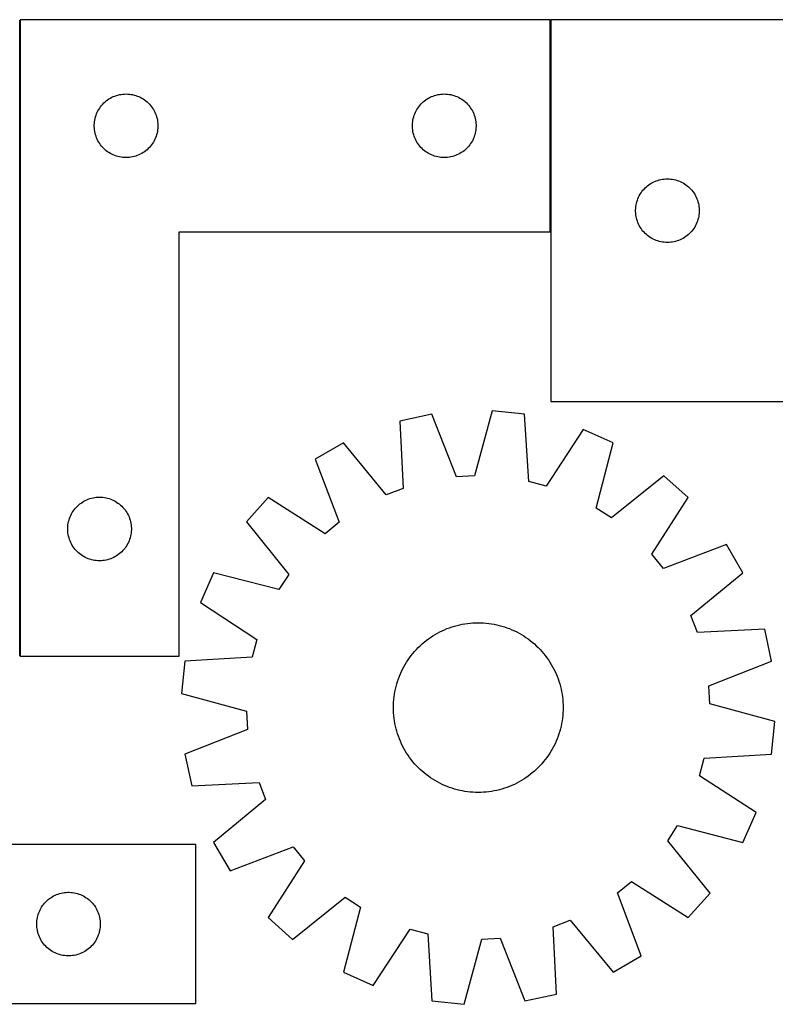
# Model space of a CAD drawing. Header units: millimetres. Extents: x 7 to 1493, y 7 to 471.
# Tile 4 of 5: x 780 to 1136, y 7 to 471. Entities that reach past the tile are written whole.
import ezdxf

# ---------------------------------------------------------------- set-up
doc = ezdxf.new("R2010")
doc.units = ezdxf.units.MM
doc.layers.add('COMMON', color=5, linetype='CONTINUOUS', true_color=0x0000ff)
doc.layers.add('CUT', color=7, linetype='CONTINUOUS', true_color=0x000000)

msp = doc.modelspace()

# ---------------------------------------------------------------- linework, layer by layer
at = {"layer": 'COMMON'}
for p, q in [((779.872696, 290.299375), (779.872696, 470.299375)), ((1030.072696, 470.581598), (1030.072696, 370.581598)), ((779.872696, 170.581598), (779.872696, 290.099374))]:
    msp.add_line(p, q, dxfattribs=at)
at = {"layer": 'CUT'}
for p, q in [((779.972696, 470.581598), (779.972696, 170.581598)), ((1029.972696, 470.581598), (779.972696, 470.581598)), ((1029.972696, 370.581598), (1029.972696, 470.581598)), ((1030.172697, 470.581598), (1030.172697, 290.581598)), ((1140.172697, 470.581598), (1030.172697, 470.581598)), ((819.503534, 431.323881), (820.070414, 431.848577)), ((820.070414, 431.848577), (820.663554, 432.343395)), ((820.663554, 432.343395), (821.28138, 432.807023)), ((821.28138, 432.807023), (821.922253, 433.238231)), ((821.922253, 433.238231), (822.584475, 433.635877)), ((822.584475, 433.635877), (823.266289, 433.998904)), ((823.266289, 433.998904), (823.965888, 434.326351)), ((823.965888, 434.326351), (824.681415, 434.61735)), ((824.681415, 434.61735), (825.410974, 434.871129)), ((825.410974, 434.871129), (826.152629, 435.087014)), ((826.152629, 435.087014), (826.904415, 435.264433)), ((826.904415, 435.264433), (827.664338, 435.402916)), ((827.664338, 435.402916), (828.430381, 435.502096)), ((828.430381, 435.502096), (829.200515, 435.561709)), ((829.200515, 435.561709), (829.972696, 435.581598)), ((829.972696, 435.581598), (830.744878, 435.561709)), ((830.744878, 435.561709), (831.515011, 435.502096)), ((831.515011, 435.502096), (832.281055, 435.402916)), ((832.281055, 435.402916), (833.040977, 435.264433)), ((833.040977, 435.264433), (833.792763, 435.087014)), ((833.792763, 435.087014), (834.534419, 434.871129)), ((834.534419, 434.871129), (835.263978, 434.61735)), ((835.263978, 434.61735), (835.979505, 434.326351)), ((835.979505, 434.326351), (836.679103, 433.998904)), ((836.679103, 433.998904), (837.360917, 433.635877)), ((837.360917, 433.635877), (838.023139, 433.238231)), ((838.023139, 433.238231), (838.664013, 432.807023)), ((838.664013, 432.807023), (839.281838, 432.343395)), ((839.281838, 432.343395), (839.874978, 431.848577)), ((839.874978, 431.848577), (840.441859, 431.323881)), ((969.503534, 431.323881), (970.070414, 431.848577)), ((970.070414, 431.848577), (970.663554, 432.343395)), ((970.663554, 432.343395), (971.28138, 432.807023)), ((971.28138, 432.807023), (971.922253, 433.238231)), ((971.922253, 433.238231), (972.584475, 433.635877)), ((972.584475, 433.635877), (973.266289, 433.998904)), ((973.266289, 433.998904), (973.965888, 434.326351)), ((973.965888, 434.326351), (974.681415, 434.61735)), ((974.681415, 434.61735), (975.410974, 434.871129)), ((975.410974, 434.871129), (976.152629, 435.087014)), ((976.152629, 435.087014), (976.904415, 435.264433)), ((976.904415, 435.264433), (977.664338, 435.402916)), ((977.664338, 435.402916), (978.430381, 435.502096)), ((978.430381, 435.502096), (979.200515, 435.561709)), ((979.200515, 435.561709), (979.972696, 435.581598)), ((979.972696, 435.581598), (980.744878, 435.561709)), ((980.744878, 435.561709), (981.515011, 435.502096)), ((981.515011, 435.502096), (982.281055, 435.402916)), ((982.281055, 435.402916), (983.040977, 435.264433)), ((983.040977, 435.264433), (983.792763, 435.087014)), ((983.792763, 435.087014), (984.534419, 434.871129)), ((984.534419, 434.871129), (985.263978, 434.61735)), ((985.263978, 434.61735), (985.979505, 434.326351)), ((985.979505, 434.326351), (986.679103, 433.998904)), ((986.679103, 433.998904), (987.360917, 433.635877)), ((987.360917, 433.635877), (988.023139, 433.238231)), ((988.023139, 433.238231), (988.664013, 432.807023)), ((988.664013, 432.807023), (989.281838, 432.343395)), ((989.281838, 432.343395), (989.874978, 431.848577)), ((989.874978, 431.848577), (990.441859, 431.323881)), ((816.077837, 426.232516), (816.387162, 426.940314)), ((816.387162, 426.940314), (816.732514, 427.631249)), ((816.732514, 427.631249), (817.112977, 428.30349)), ((817.112977, 428.30349), (817.527541, 428.955254)), ((817.527541, 428.955254), (817.975108, 429.584812)), ((817.975108, 429.584812), (818.45449, 430.190496)), ((818.45449, 430.190496), (818.964416, 430.770698)), ((818.964416, 430.770698), (819.503534, 431.323881)), ((840.441859, 431.323881), (840.980977, 430.770698)), ((840.980977, 430.770698), (841.490903, 430.190496)), ((841.490903, 430.190496), (841.970285, 429.584812)), ((841.970285, 429.584812), (842.417851, 428.955254)), ((842.417851, 428.955254), (842.832416, 428.30349)), ((842.832416, 428.30349), (843.212878, 427.631249)), ((843.212878, 427.631249), (843.55823, 426.940314)), ((843.55823, 426.940314), (843.867556, 426.232516)), ((966.077837, 426.232516), (966.387162, 426.940314)), ((966.387162, 426.940314), (966.732514, 427.631249)), ((966.732514, 427.631249), (967.112977, 428.30349)), ((967.112977, 428.30349), (967.527541, 428.955254)), ((967.527541, 428.955254), (967.975108, 429.584812)), ((967.975108, 429.584812), (968.45449, 430.190496)), ((968.45449, 430.190496), (968.964416, 430.770698)), ((968.964416, 430.770698), (969.503534, 431.323881)), ((990.441859, 431.323881), (990.980977, 430.770698)), ((990.980977, 430.770698), (991.490903, 430.190496)), ((991.490903, 430.190496), (991.970285, 429.584812)), ((991.970285, 429.584812), (992.417851, 428.955254)), ((992.417851, 428.955254), (992.832416, 428.30349)), ((992.832416, 428.30349), (993.212878, 427.631249)), ((993.212878, 427.631249), (993.55823, 426.940314)), ((993.55823, 426.940314), (993.867556, 426.232516)), ((815.017433, 421.73923), (815.096856, 422.507573)), ((815.096856, 422.507573), (815.215727, 423.270809)), ((815.215727, 423.270809), (815.373731, 424.026914)), ((815.373731, 424.026914), (815.570448, 424.773882)), ((815.570448, 424.773882), (815.805358, 425.509734)), ((815.805358, 425.509734), (816.077837, 426.232516)), ((843.867556, 426.232516), (844.140035, 425.509734)), ((844.140035, 425.509734), (844.374944, 424.773882)), ((844.374944, 424.773882), (844.571662, 424.026914)), ((844.571662, 424.026914), (844.729665, 423.270809)), ((844.729665, 423.270809), (844.848536, 422.507573)), ((844.848536, 422.507573), (844.927959, 421.73923)), ((965.017433, 421.73923), (965.096856, 422.507573)), ((965.096856, 422.507573), (965.215727, 423.270809)), ((965.215727, 423.270809), (965.373731, 424.026914)), ((965.373731, 424.026914), (965.570448, 424.773882)), ((965.570448, 424.773882), (965.805358, 425.509734)), ((965.805358, 425.509734), (966.077837, 426.232516)), ((993.867556, 426.232516), (994.140035, 425.509734)), ((994.140035, 425.509734), (994.374944, 424.773882)), ((994.374944, 424.773882), (994.571662, 424.026914)), ((994.571662, 424.026914), (994.729665, 423.270809)), ((994.729665, 423.270809), (994.848536, 422.507573)), ((994.848536, 422.507573), (994.927959, 421.73923)), ((814.977669, 420.967817), (815.017433, 421.73923)), ((814.977669, 420.195379), (814.977669, 420.967817)), ((815.017433, 419.423966), (814.977669, 420.195379)), ((815.096856, 418.655623), (815.017433, 419.423966)), ((815.215727, 417.892387), (815.096856, 418.655623)), ((815.373731, 417.136282), (815.215727, 417.892387)), ((844.729665, 417.892387), (844.571662, 417.136282)), ((844.848536, 418.655623), (844.729665, 417.892387)), ((844.927959, 419.423966), (844.848536, 418.655623)), ((844.927959, 421.73923), (844.967723, 420.967817)), ((844.967723, 420.195379), (844.927959, 419.423966)), ((844.967723, 420.967817), (844.967723, 420.195379)), ((964.977669, 420.967817), (965.017433, 421.73923)), ((964.977669, 420.195379), (964.977669, 420.967817)), ((965.017433, 419.423966), (964.977669, 420.195379)), ((965.096856, 418.655623), (965.017433, 419.423966)), ((965.215727, 417.892387), (965.096856, 418.655623)), ((965.373731, 417.136282), (965.215727, 417.892387)), ((994.729665, 417.892387), (994.571662, 417.136282)), ((994.848536, 418.655623), (994.729665, 417.892387)), ((994.927959, 419.423966), (994.848536, 418.655623)), ((994.927959, 421.73923), (994.967723, 420.967817)), ((994.967723, 420.195379), (994.927959, 419.423966)), ((994.967723, 420.967817), (994.967723, 420.195379)), ((815.570448, 416.389313), (815.373731, 417.136282)), ((815.805358, 415.653462), (815.570448, 416.389313)), ((816.077837, 414.93068), (815.805358, 415.653462)), ((816.387162, 414.222882), (816.077837, 414.93068)), ((816.732514, 413.531947), (816.387162, 414.222882)), ((817.112977, 412.859706), (816.732514, 413.531947)), ((843.212878, 413.531947), (842.832416, 412.859706)), ((843.55823, 414.222882), (843.212878, 413.531947)), ((843.867556, 414.93068), (843.55823, 414.222882)), ((844.140035, 415.653462), (843.867556, 414.93068)), ((844.374944, 416.389313), (844.140035, 415.653462)), ((844.571662, 417.136282), (844.374944, 416.389313)), ((965.570448, 416.389313), (965.373731, 417.136282)), ((965.805358, 415.653462), (965.570448, 416.389313)), ((966.077837, 414.93068), (965.805358, 415.653462)), ((966.387162, 414.222882), (966.077837, 414.93068)), ((966.732514, 413.531947), (966.387162, 414.222882)), ((967.112977, 412.859706), (966.732514, 413.531947)), ((993.212878, 413.531947), (992.832416, 412.859706)), ((993.55823, 414.222882), (993.212878, 413.531947)), ((993.867556, 414.93068), (993.55823, 414.222882)), ((994.140035, 415.653462), (993.867556, 414.93068)), ((994.374944, 416.389313), (994.140035, 415.653462)), ((994.571662, 417.136282), (994.374944, 416.389313)), ((817.527541, 412.207942), (817.112977, 412.859706)), ((817.975108, 411.578384), (817.527541, 412.207942)), ((818.45449, 410.9727), (817.975108, 411.578384)), ((818.964416, 410.392498), (818.45449, 410.9727)), ((819.503534, 409.839315), (818.964416, 410.392498)), ((820.070414, 409.314619), (819.503534, 409.839315)), ((820.663554, 408.819801), (820.070414, 409.314619)), ((821.28138, 408.356173), (820.663554, 408.819801)), ((821.922253, 407.924965), (821.28138, 408.356173)), ((838.664013, 408.356173), (838.023139, 407.924965)), ((839.281838, 408.819801), (838.664013, 408.356173)), ((839.874978, 409.314619), (839.281838, 408.819801)), ((840.441859, 409.839315), (839.874978, 409.314619)), ((840.980977, 410.392498), (840.441859, 409.839315)), ((841.490903, 410.9727), (840.980977, 410.392498)), ((841.970285, 411.578384), (841.490903, 410.9727)), ((842.417851, 412.207942), (841.970285, 411.578384)), ((842.832416, 412.859706), (842.417851, 412.207942)), ((967.527541, 412.207942), (967.112977, 412.859706)), ((967.975108, 411.578384), (967.527541, 412.207942)), ((968.45449, 410.9727), (967.975108, 411.578384)), ((968.964416, 410.392498), (968.45449, 410.9727)), ((969.503534, 409.839315), (968.964416, 410.392498)), ((970.070414, 409.314619), (969.503534, 409.839315)), ((970.663554, 408.819801), (970.070414, 409.314619)), ((971.28138, 408.356173), (970.663554, 408.819801)), ((971.922253, 407.924965), (971.28138, 408.356173)), ((988.664013, 408.356173), (988.023139, 407.924965)), ((989.281838, 408.819801), (988.664013, 408.356173)), ((989.874978, 409.314619), (989.281838, 408.819801)), ((990.441859, 409.839315), (989.874978, 409.314619)), ((990.980977, 410.392498), (990.441859, 409.839315)), ((991.490903, 410.9727), (990.980977, 410.392498)), ((991.970285, 411.578384), (991.490903, 410.9727)), ((992.417851, 412.207942), (991.970285, 411.578384)), ((992.832416, 412.859706), (992.417851, 412.207942)), ((822.584475, 407.527319), (821.922253, 407.924965)), ((823.266289, 407.164292), (822.584475, 407.527319)), ((823.965888, 406.836844), (823.266289, 407.164292)), ((824.681415, 406.545846), (823.965888, 406.836844)), ((825.410974, 406.292067), (824.681415, 406.545846)), ((826.152629, 406.076182), (825.410974, 406.292067)), ((826.904415, 405.898763), (826.152629, 406.076182)), ((827.664338, 405.760279), (826.904415, 405.898763)), ((828.430381, 405.6611), (827.664338, 405.760279)), ((829.200515, 405.601487), (828.430381, 405.6611)), ((829.972696, 405.581598), (829.200515, 405.601487)), ((830.744878, 405.601487), (829.972696, 405.581598)), ((831.515011, 405.6611), (830.744878, 405.601487)), ((832.281055, 405.760279), (831.515011, 405.6611)), ((833.040977, 405.898763), (832.281055, 405.760279)), ((833.792763, 406.076182), (833.040977, 405.898763)), ((834.534419, 406.292067), (833.792763, 406.076182)), ((835.263978, 406.545846), (834.534419, 406.292067)), ((835.979505, 406.836844), (835.263978, 406.545846)), ((836.679103, 407.164292), (835.979505, 406.836844)), ((837.360917, 407.527319), (836.679103, 407.164292)), ((838.023139, 407.924965), (837.360917, 407.527319)), ((972.584475, 407.527319), (971.922253, 407.924965)), ((973.266289, 407.164292), (972.584475, 407.527319)), ((973.965888, 406.836844), (973.266289, 407.164292)), ((974.681415, 406.545846), (973.965888, 406.836844)), ((975.410974, 406.292067), (974.681415, 406.545846)), ((976.152629, 406.076182), (975.410974, 406.292067)), ((976.904415, 405.898763), (976.152629, 406.076182)), ((977.664338, 405.760279), (976.904415, 405.898763)), ((978.430381, 405.6611), (977.664338, 405.760279)), ((979.200515, 405.601487), (978.430381, 405.6611)), ((979.972696, 405.581598), (979.200515, 405.601487)), ((980.744878, 405.601487), (979.972696, 405.581598)), ((981.515011, 405.6611), (980.744878, 405.601487)), ((982.281055, 405.760279), (981.515011, 405.6611)), ((983.040977, 405.898763), (982.281055, 405.760279)), ((983.792763, 406.076182), (983.040977, 405.898763)), ((984.534419, 406.292067), (983.792763, 406.076182)), ((985.263978, 406.545846), (984.534419, 406.292067)), ((985.979505, 406.836844), (985.263978, 406.545846)), ((986.679103, 407.164292), (985.979505, 406.836844)), ((987.360917, 407.527319), (986.679103, 407.164292)), ((988.023139, 407.924965), (987.360917, 407.527319)), ((1079.165889, 394.326351), (1079.881416, 394.61735)), ((1079.881416, 394.61735), (1080.610975, 394.871129)), ((1080.610975, 394.871129), (1081.35263, 395.087014)), ((1081.35263, 395.087014), (1082.104416, 395.264433)), ((1082.104416, 395.264433), (1082.864339, 395.402916)), ((1082.864339, 395.402916), (1083.630382, 395.502096)), ((1083.630382, 395.502096), (1084.400516, 395.561709)), ((1084.400516, 395.561709), (1085.172697, 395.581598)), ((1085.172697, 395.581598), (1085.944879, 395.561709)), ((1085.944879, 395.561709), (1086.715012, 395.502096)), ((1086.715012, 395.502096), (1087.481056, 395.402916)), ((1087.481056, 395.402916), (1088.240978, 395.264433)), ((1088.240978, 395.264433), (1088.992764, 395.087014)), ((1088.992764, 395.087014), (1089.73442, 394.871129)), ((1089.73442, 394.871129), (1090.463979, 394.61735)), ((1090.463979, 394.61735), (1091.179506, 394.326351)), ((1073.175109, 389.584812), (1073.654491, 390.190496)), ((1073.654491, 390.190496), (1074.164417, 390.770698)), ((1074.164417, 390.770698), (1074.703535, 391.323881)), ((1074.703535, 391.323881), (1075.270415, 391.848577)), ((1075.270415, 391.848577), (1075.863555, 392.343395)), ((1075.863555, 392.343395), (1076.481381, 392.807023)), ((1076.481381, 392.807023), (1077.122254, 393.238231)), ((1077.122254, 393.238231), (1077.784476, 393.635877)), ((1077.784476, 393.635877), (1078.46629, 393.998904)), ((1078.46629, 393.998904), (1079.165889, 394.326351)), ((1091.179506, 394.326351), (1091.879104, 393.998904)), ((1091.879104, 393.998904), (1092.560918, 393.635877)), ((1092.560918, 393.635877), (1093.22314, 393.238231)), ((1093.22314, 393.238231), (1093.864014, 392.807023)), ((1093.864014, 392.807023), (1094.481839, 392.343395)), ((1094.481839, 392.343395), (1095.074979, 391.848577)), ((1095.074979, 391.848577), (1095.64186, 391.323881)), ((1095.64186, 391.323881), (1096.180978, 390.770698)), ((1096.180978, 390.770698), (1096.690904, 390.190496)), ((1096.690904, 390.190496), (1097.170286, 389.584812)), ((1070.770449, 384.773882), (1071.005359, 385.509734)), ((1071.005359, 385.509734), (1071.277838, 386.232516)), ((1071.277838, 386.232516), (1071.587163, 386.940314)), ((1071.587163, 386.940314), (1071.932515, 387.631249)), ((1071.932515, 387.631249), (1072.312978, 388.30349)), ((1072.312978, 388.30349), (1072.727542, 388.955254)), ((1072.727542, 388.955254), (1073.175109, 389.584812)), ((1097.170286, 389.584812), (1097.617852, 388.955254)), ((1097.617852, 388.955254), (1098.032417, 388.30349)), ((1098.032417, 388.30349), (1098.412879, 387.631249)), ((1098.412879, 387.631249), (1098.758231, 386.940314)), ((1098.758231, 386.940314), (1099.067557, 386.232516)), ((1099.067557, 386.232516), (1099.340036, 385.509734)), ((1099.340036, 385.509734), (1099.574945, 384.773882)), ((1070.17767, 380.967817), (1070.217434, 381.73923)), ((1070.17767, 380.195379), (1070.17767, 380.967817)), ((1070.217434, 381.73923), (1070.296857, 382.507573)), ((1070.296857, 382.507573), (1070.415728, 383.270809)), ((1070.415728, 383.270809), (1070.573732, 384.026914)), ((1070.573732, 384.026914), (1070.770449, 384.773882)), ((1099.574945, 384.773882), (1099.771663, 384.026914)), ((1099.771663, 384.026914), (1099.929666, 383.270809)), ((1099.929666, 383.270809), (1100.048537, 382.507573)), ((1100.048537, 382.507573), (1100.12796, 381.73923)), ((1100.12796, 381.73923), (1100.167724, 380.967817)), ((1100.167724, 380.967817), (1100.167724, 380.195379)), ((1070.217434, 379.423966), (1070.17767, 380.195379)), ((1070.296857, 378.655623), (1070.217434, 379.423966)), ((1070.415728, 377.892387), (1070.296857, 378.655623)), ((1070.573732, 377.136282), (1070.415728, 377.892387)), ((1070.770449, 376.389313), (1070.573732, 377.136282)), ((1071.005359, 375.653462), (1070.770449, 376.389313)), ((1099.574945, 376.389313), (1099.340036, 375.653462)), ((1099.771663, 377.136282), (1099.574945, 376.389313)), ((1099.929666, 377.892387), (1099.771663, 377.136282)), ((1100.048537, 378.655623), (1099.929666, 377.892387)), ((1100.12796, 379.423966), (1100.048537, 378.655623)), ((1100.167724, 380.195379), (1100.12796, 379.423966)), ((1071.277838, 374.93068), (1071.005359, 375.653462)), ((1071.587163, 374.222882), (1071.277838, 374.93068)), ((1071.932515, 373.531947), (1071.587163, 374.222882)), ((1072.312978, 372.859706), (1071.932515, 373.531947)), ((1072.727542, 372.207942), (1072.312978, 372.859706)), ((1073.175109, 371.578384), (1072.727542, 372.207942)), ((1073.654491, 370.9727), (1073.175109, 371.578384)), ((1097.170286, 371.578384), (1096.690904, 370.9727)), ((1097.617852, 372.207942), (1097.170286, 371.578384)), ((1098.032417, 372.859706), (1097.617852, 372.207942)), ((1098.412879, 373.531947), (1098.032417, 372.859706)), ((1098.758231, 374.222882), (1098.412879, 373.531947)), ((1099.067557, 374.93068), (1098.758231, 374.222882)), ((1099.340036, 375.653462), (1099.067557, 374.93068)), ((854.972696, 170.581598), (854.972696, 370.581598)), ((854.972696, 370.581598), (1029.972696, 370.581598)), ((1074.164417, 370.392498), (1073.654491, 370.9727)), ((1074.703535, 369.839315), (1074.164417, 370.392498)), ((1075.270415, 369.314619), (1074.703535, 369.839315)), ((1075.863555, 368.819801), (1075.270415, 369.314619)), ((1076.481381, 368.356173), (1075.863555, 368.819801)), ((1077.122254, 367.924965), (1076.481381, 368.356173)), ((1077.784476, 367.527319), (1077.122254, 367.924965)), ((1078.46629, 367.164292), (1077.784476, 367.527319)), ((1079.165889, 366.836844), (1078.46629, 367.164292)), ((1079.881416, 366.545846), (1079.165889, 366.836844)), ((1091.179506, 366.836844), (1090.463979, 366.545846)), ((1091.879104, 367.164292), (1091.179506, 366.836844)), ((1092.560918, 367.527319), (1091.879104, 367.164292)), ((1093.22314, 367.924965), (1092.560918, 367.527319)), ((1093.864014, 368.356173), (1093.22314, 367.924965)), ((1094.481839, 368.819801), (1093.864014, 368.356173)), ((1095.074979, 369.314619), (1094.481839, 368.819801)), ((1095.64186, 369.839315), (1095.074979, 369.314619)), ((1096.180978, 370.392498), (1095.64186, 369.839315)), ((1096.690904, 370.9727), (1096.180978, 370.392498)), ((1080.610975, 366.292067), (1079.881416, 366.545846)), ((1081.35263, 366.076182), (1080.610975, 366.292067)), ((1082.104416, 365.898763), (1081.35263, 366.076182)), ((1082.864339, 365.760279), (1082.104416, 365.898763)), ((1083.630382, 365.6611), (1082.864339, 365.760279)), ((1084.400516, 365.601487), (1083.630382, 365.6611)), ((1085.172697, 365.581598), (1084.400516, 365.601487)), ((1085.944879, 365.601487), (1085.172697, 365.581598)), ((1086.715012, 365.6611), (1085.944879, 365.601487)), ((1087.481056, 365.760279), (1086.715012, 365.6611)), ((1088.240978, 365.898763), (1087.481056, 365.760279)), ((1088.992764, 366.076182), (1088.240978, 365.898763)), ((1089.73442, 366.292067), (1088.992764, 366.076182)), ((1090.463979, 366.545846), (1089.73442, 366.292067)), ((1030.172697, 290.581598), (1140.172697, 290.581598)), ((974.078922, 284.680788), (959.037839, 281.440981)), ((985.706025, 255.120929), (974.078922, 284.680788)), ((1002.574496, 286.251803), (994.267367, 255.592933)), ((1017.880572, 284.685093), (1002.574496, 286.251803)), ((1019.804105, 252.979025), (1017.880572, 284.685093)), ((959.037839, 281.440981), (960.611402, 249.715618)), ((1045.466944, 277.373601), (1028.092283, 250.782326)), ((1059.539747, 271.153733), (1045.466944, 277.373601)), ((932.422408, 271.141239), (919.118643, 263.412049)), ((952.614938, 246.621116), (932.422408, 271.141239)), ((1051.571422, 240.405066), (1059.539747, 271.153733)), ((919.118643, 263.412049), (930.418867, 233.725694)), ((994.267367, 255.592933), (985.706025, 255.120929)), ((1083.516571, 255.675433), (1058.77513, 235.754694)), ((1094.978557, 245.411252), (1083.516571, 255.675433)), ((1028.092283, 250.782326), (1019.804105, 252.979025)), ((960.611402, 249.715618), (952.614938, 246.621116)), ((806.464416, 240.770698), (807.003534, 241.323881)), ((807.003534, 241.323881), (807.570414, 241.848577)), ((807.570414, 241.848577), (808.163554, 242.343395)), ((808.163554, 242.343395), (808.78138, 242.807023)), ((808.78138, 242.807023), (809.422253, 243.238231)), ((809.422253, 243.238231), (810.084475, 243.635877)), ((810.084475, 243.635877), (810.766289, 243.998904)), ((810.766289, 243.998904), (811.465888, 244.326351)), ((811.465888, 244.326351), (812.181415, 244.61735)), ((812.181415, 244.61735), (812.910974, 244.871129)), ((812.910974, 244.871129), (813.652629, 245.087014)), ((813.652629, 245.087014), (814.404415, 245.264433)), ((814.404415, 245.264433), (815.164338, 245.402916)), ((815.164338, 245.402916), (815.930381, 245.502096)), ((815.930381, 245.502096), (816.700515, 245.561709)), ((816.700515, 245.561709), (817.472696, 245.581598)), ((817.472696, 245.581598), (818.244878, 245.561709)), ((818.244878, 245.561709), (819.015011, 245.502096)), ((819.015011, 245.502096), (819.781055, 245.402916)), ((819.781055, 245.402916), (820.540977, 245.264433)), ((820.540977, 245.264433), (821.292763, 245.087014)), ((821.292763, 245.087014), (822.034419, 244.871129)), ((822.034419, 244.871129), (822.763978, 244.61735)), ((822.763978, 244.61735), (823.479505, 244.326351)), ((823.479505, 244.326351), (824.179103, 243.998904)), ((824.179103, 243.998904), (824.860917, 243.635877)), ((824.860917, 243.635877), (825.523139, 243.238231)), ((825.523139, 243.238231), (826.164013, 242.807023)), ((826.164013, 242.807023), (826.781838, 242.343395)), ((826.781838, 242.343395), (827.374978, 241.848577)), ((827.374978, 241.848577), (827.941859, 241.323881)), ((827.941859, 241.323881), (828.480977, 240.770698)), ((896.988659, 245.391793), (886.724478, 233.929806)), ((923.770032, 228.311604), (896.988659, 245.391793)), ((1077.898369, 218.62988), (1094.978557, 245.411252)), ((803.577837, 236.232516), (803.887162, 236.940314)), ((803.887162, 236.940314), (804.232514, 237.631249)), ((804.232514, 237.631249), (804.612977, 238.30349)), ((804.612977, 238.30349), (805.027541, 238.955254)), ((805.027541, 238.955254), (805.475108, 239.584812)), ((805.475108, 239.584812), (805.95449, 240.190496)), ((805.95449, 240.190496), (806.464416, 240.770698)), ((828.480977, 240.770698), (828.990903, 240.190496)), ((828.990903, 240.190496), (829.470285, 239.584812)), ((829.470285, 239.584812), (829.917851, 238.955254)), ((829.917851, 238.955254), (830.332416, 238.30349)), ((830.332416, 238.30349), (830.712878, 237.631249)), ((830.712878, 237.631249), (831.05823, 236.940314)), ((831.05823, 236.940314), (831.367556, 236.232516)), ((1058.77513, 235.754694), (1051.571422, 240.405066)), ((802.517433, 231.73923), (802.596856, 232.507573)), ((802.596856, 232.507573), (802.715727, 233.270809)), ((802.715727, 233.270809), (802.873731, 234.026914)), ((802.873731, 234.026914), (803.070448, 234.773882)), ((803.070448, 234.773882), (803.305358, 235.509734)), ((803.305358, 235.509734), (803.577837, 236.232516)), ((831.367556, 236.232516), (831.640035, 235.509734)), ((831.640035, 235.509734), (831.874944, 234.773882)), ((831.874944, 234.773882), (832.071662, 234.026914)), ((832.071662, 234.026914), (832.229665, 233.270809)), ((832.229665, 233.270809), (832.348536, 232.507573)), ((832.348536, 232.507573), (832.427959, 231.73923)), ((886.724478, 233.929806), (906.645218, 209.188366)), ((930.418867, 233.725694), (923.770032, 228.311604)), ((802.477669, 230.967817), (802.517433, 231.73923)), ((802.477669, 230.195379), (802.477669, 230.967817)), ((802.517433, 229.423966), (802.477669, 230.195379)), ((802.596856, 228.655623), (802.517433, 229.423966)), ((802.715727, 227.892387), (802.596856, 228.655623)), ((802.873731, 227.136282), (802.715727, 227.892387)), ((832.229665, 227.892387), (832.071662, 227.136282)), ((832.348536, 228.655623), (832.229665, 227.892387)), ((832.427959, 229.423966), (832.348536, 228.655623)), ((832.427959, 231.73923), (832.467723, 230.967817)), ((832.467723, 230.195379), (832.427959, 229.423966)), ((832.467723, 230.967817), (832.467723, 230.195379)), ((803.070448, 226.389313), (802.873731, 227.136282)), ((803.305358, 225.653462), (803.070448, 226.389313)), ((803.577837, 224.93068), (803.305358, 225.653462)), ((803.887162, 224.222882), (803.577837, 224.93068)), ((804.232514, 223.531947), (803.887162, 224.222882)), ((804.612977, 222.859706), (804.232514, 223.531947)), ((805.027541, 222.207942), (804.612977, 222.859706)), ((830.332416, 222.859706), (829.917851, 222.207942)), ((830.712878, 223.531947), (830.332416, 222.859706)), ((831.05823, 224.222882), (830.712878, 223.531947)), ((831.367556, 224.93068), (831.05823, 224.222882)), ((831.640035, 225.653462), (831.367556, 224.93068)), ((831.874944, 226.389313), (831.640035, 225.653462)), ((832.071662, 227.136282), (831.874944, 226.389313)), ((1112.998813, 223.281268), (1083.312458, 211.981045)), ((1120.728004, 209.977503), (1112.998813, 223.281268)), ((805.475108, 221.578384), (805.027541, 222.207942)), ((805.95449, 220.9727), (805.475108, 221.578384)), ((806.464416, 220.392498), (805.95449, 220.9727)), ((807.003534, 219.839315), (806.464416, 220.392498)), ((807.570414, 219.314619), (807.003534, 219.839315)), ((808.163554, 218.819801), (807.570414, 219.314619)), ((808.78138, 218.356173), (808.163554, 218.819801)), ((809.422253, 217.924965), (808.78138, 218.356173)), ((826.164013, 218.356173), (825.523139, 217.924965)), ((826.781838, 218.819801), (826.164013, 218.356173)), ((827.374978, 219.314619), (826.781838, 218.819801)), ((827.941859, 219.839315), (827.374978, 219.314619)), ((828.480977, 220.392498), (827.941859, 219.839315)), ((828.990903, 220.9727), (828.480977, 220.392498)), ((829.470285, 221.578384), (828.990903, 220.9727)), ((829.917851, 222.207942), (829.470285, 221.578384)), ((1083.312458, 211.981045), (1077.898369, 218.62988)), ((810.084475, 217.527319), (809.422253, 217.924965)), ((810.766289, 217.164292), (810.084475, 217.527319)), ((811.465888, 216.836844), (810.766289, 217.164292)), ((812.181415, 216.545846), (811.465888, 216.836844)), ((812.910974, 216.292067), (812.181415, 216.545846)), ((813.652629, 216.076182), (812.910974, 216.292067)), ((814.404415, 215.898763), (813.652629, 216.076182)), ((815.164338, 215.760279), (814.404415, 215.898763)), ((815.930381, 215.6611), (815.164338, 215.760279)), ((816.700515, 215.601487), (815.930381, 215.6611)), ((817.472696, 215.581598), (816.700515, 215.601487)), ((818.244878, 215.601487), (817.472696, 215.581598)), ((819.015011, 215.6611), (818.244878, 215.601487)), ((819.781055, 215.760279), (819.015011, 215.6611)), ((820.540977, 215.898763), (819.781055, 215.760279)), ((821.292763, 216.076182), (820.540977, 215.898763)), ((822.034419, 216.292067), (821.292763, 216.076182)), ((822.763978, 216.545846), (822.034419, 216.292067)), ((823.479505, 216.836844), (822.763978, 216.545846)), ((824.179103, 217.164292), (823.479505, 216.836844)), ((824.860917, 217.527319), (824.179103, 217.164292)), ((825.523139, 217.924965), (824.860917, 217.527319)), ((871.246178, 209.952983), (865.02631, 195.88018)), ((901.994846, 201.984658), (871.246178, 209.952983)), ((906.645218, 209.188366), (901.994846, 201.984658)), ((1096.20788, 189.784973), (1120.728004, 209.977503)), ((865.02631, 195.88018), (891.617585, 178.505519)), ((987.263771, 185.442386), (988.494224, 185.697327)), ((988.494224, 185.697327), (989.732076, 185.913492)), ((989.732076, 185.913492), (990.976108, 186.090669)), ((990.976108, 186.090669), (992.225091, 186.228682)), ((992.225091, 186.228682), (993.477793, 186.327396)), ((993.477793, 186.327396), (994.732978, 186.386712)), ((994.732978, 186.386712), (995.989406, 186.406573)), ((995.989406, 186.406573), (997.245839, 186.386959)), ((997.245839, 186.386959), (998.501035, 186.327889)), ((998.501035, 186.327889), (999.753756, 186.229422)), ((999.753756, 186.229422), (1001.002767, 186.091654)), ((1001.002767, 186.091654), (1002.246833, 185.914722)), ((1002.246833, 185.914722), (1003.484729, 185.6988)), ((1003.484729, 185.6988), (1004.715231, 185.444101)), ((1099.302382, 181.788509), (1096.20788, 189.784973)), ((975.628297, 180.834253), (976.719746, 181.456947)), ((976.719746, 181.456947), (977.830215, 182.045049)), ((977.830215, 182.045049), (978.958609, 182.597982)), ((978.958609, 182.597982), (980.103814, 183.115197)), ((980.103814, 183.115197), (981.2647, 183.596186)), ((981.2647, 183.596186), (982.440122, 184.040472)), ((982.440122, 184.040472), (983.628919, 184.447619)), ((983.628919, 184.447619), (984.829918, 184.817224)), ((984.829918, 184.817224), (986.041935, 185.148922)), ((986.041935, 185.148922), (987.263771, 185.442386)), ((1004.715231, 185.444101), (1005.937125, 185.150877)), ((1005.937125, 185.150877), (1007.149207, 184.819418)), ((1007.149207, 184.819418), (1008.350279, 184.450049)), ((1008.350279, 184.450049), (1009.539156, 184.043136)), ((1009.539156, 184.043136), (1010.714665, 183.59908)), ((1010.714665, 183.59908), (1011.875645, 183.11832)), ((1011.875645, 183.11832), (1013.020952, 182.601329)), ((1013.020952, 182.601329), (1014.149455, 182.048619)), ((1014.149455, 182.048619), (1015.26004, 181.460734)), ((1015.26004, 181.460734), (1016.35161, 180.838256)), ((1131.027745, 183.362072), (1099.302382, 181.788509)), ((1134.267552, 168.320989), (1131.027745, 183.362072)), ((891.617585, 178.505519), (889.420887, 170.217341)), ((968.608588, 175.562627), (969.537914, 176.408416)), ((969.537914, 176.408416), (970.493349, 177.224597)), ((970.493349, 177.224597), (971.473949, 178.010364)), ((971.473949, 178.010364), (972.478747, 178.764942)), ((972.478747, 178.764942), (973.506751, 179.487587)), ((973.506751, 179.487587), (974.556947, 180.177584)), ((974.556947, 180.177584), (975.628297, 180.834253)), ((1016.35161, 180.838256), (1017.42309, 180.181797)), ((1017.42309, 180.181797), (1018.473421, 179.492006)), ((1018.473421, 179.492006), (1019.501567, 178.769564)), ((1019.501567, 178.769564), (1020.506513, 178.015183)), ((1020.506513, 178.015183), (1021.487268, 177.229609)), ((1021.487268, 177.229609), (1022.442863, 176.413616)), ((1022.442863, 176.413616), (1023.372356, 175.56801)), ((964.384728, 170.919749), (965.170302, 171.900504)), ((965.170302, 171.900504), (965.986295, 172.856099)), ((965.986295, 172.856099), (966.831902, 173.785592)), ((966.831902, 173.785592), (967.706287, 174.688065)), ((967.706287, 174.688065), (968.608588, 175.562627)), ((1023.372356, 175.56801), (1024.274829, 174.693625)), ((1024.274829, 174.693625), (1025.149392, 173.791323)), ((1025.149392, 173.791323), (1025.995181, 172.861997)), ((1025.995181, 172.861997), (1026.811361, 171.906562)), ((1026.811361, 171.906562), (1027.597129, 170.925962)), ((779.972696, 170.581598), (854.972696, 170.581598)), ((857.714818, 168.293808), (856.148108, 152.987732)), ((889.420887, 170.217341), (857.714818, 168.293808)), ((961.561656, 166.764846), (962.218114, 167.836326)), ((962.218114, 167.836326), (962.907905, 168.886657)), ((962.907905, 168.886657), (963.630347, 169.914803)), ((963.630347, 169.914803), (964.384728, 170.919749)), ((1027.597129, 170.925962), (1028.351707, 169.921164)), ((1028.351707, 169.921164), (1029.074351, 168.89316)), ((1029.074351, 168.89316), (1029.764348, 167.842965)), ((1029.764348, 167.842965), (1030.421017, 166.771614)), ((1104.707694, 156.693886), (1134.267552, 168.320989)), ((959.281592, 162.288881), (959.798582, 163.434188)), ((959.798582, 163.434188), (960.351292, 164.562691)), ((960.351292, 164.562691), (960.939177, 165.673275)), ((960.939177, 165.673275), (961.561656, 166.764846)), ((1030.421017, 166.771614), (1031.043711, 165.680165)), ((1031.043711, 165.680165), (1031.631814, 164.569696)), ((1031.631814, 164.569696), (1032.184746, 163.441302)), ((1032.184746, 163.441302), (1032.701961, 162.296097)), ((957.580494, 157.562442), (957.949862, 158.763514)), ((957.949862, 158.763514), (958.356776, 159.952391)), ((958.356776, 159.952391), (958.800831, 161.1279)), ((958.800831, 161.1279), (959.281592, 162.288881)), ((1032.701961, 162.296097), (1033.18295, 161.135211)), ((1033.18295, 161.135211), (1033.627237, 159.959789)), ((1033.627237, 159.959789), (1034.034383, 158.770992)), ((1034.034383, 158.770992), (1034.403988, 157.569993)), ((956.485189, 152.660069), (956.701111, 153.897964)), ((956.701111, 153.897964), (956.95581, 155.128466)), ((956.95581, 155.128466), (957.249034, 156.350361)), ((957.249034, 156.350361), (957.580494, 157.562442)), ((1034.403988, 157.569993), (1034.735686, 156.357977)), ((1034.735686, 156.357977), (1035.02915, 155.13614)), ((1035.02915, 155.13614), (1035.284091, 153.905688)), ((1035.284091, 153.905688), (1035.500256, 152.667835)), ((1105.179697, 148.132544), (1104.707694, 156.693886)), ((856.148108, 152.987732), (886.806979, 144.680603)), ((956.012952, 147.659074), (956.072022, 148.914271)), ((956.072022, 148.914271), (956.170489, 150.166992)), ((956.170489, 150.166992), (956.308257, 151.416002)), ((956.308257, 151.416002), (956.485189, 152.660069)), ((1035.500256, 152.667835), (1035.677433, 151.423803)), ((1035.677433, 151.423803), (1035.815446, 150.17482)), ((1035.815446, 150.17482), (1035.91416, 148.922118)), ((1035.91416, 148.922118), (1035.973477, 147.666933)), ((886.806979, 144.680603), (887.278982, 136.119261)), ((955.993338, 146.402642), (956.012952, 147.659074)), ((956.013199, 145.146214), (955.993338, 146.402642)), ((956.072516, 143.891029), (956.013199, 145.146214)), ((956.171229, 142.638327), (956.072516, 143.891029)), ((1035.914654, 143.898876), (1035.816186, 142.646155)), ((1035.973724, 145.154073), (1035.914654, 143.898876)), ((1035.973477, 147.666933), (1035.993338, 146.410505)), ((1035.993338, 146.410505), (1035.973724, 145.154073)), ((1135.838568, 139.825415), (1105.179697, 148.132544)), ((956.309243, 141.389344), (956.171229, 142.638327)), ((956.486419, 140.145312), (956.309243, 141.389344)), ((956.702585, 138.907459), (956.486419, 140.145312)), ((1035.501486, 140.153078), (1035.285564, 138.915183)), ((1035.678418, 141.397145), (1035.501486, 140.153078)), ((1035.816186, 142.646155), (1035.678418, 141.397145)), ((1134.271857, 124.519339), (1135.838568, 139.825415)), ((887.278982, 136.119261), (857.719123, 124.492158)), ((956.957525, 137.677007), (956.702585, 138.907459)), ((957.250989, 136.45517), (956.957525, 137.677007)), ((957.582687, 135.243154), (957.250989, 136.45517)), ((957.952292, 134.042155), (957.582687, 135.243154)), ((1034.406182, 135.250705), (1034.036813, 134.049633)), ((1034.737642, 136.462786), (1034.406182, 135.250705)), ((1035.030866, 137.684681), (1034.737642, 136.462786)), ((1035.285564, 138.915183), (1035.030866, 137.684681)), ((958.359439, 132.853358), (957.952292, 134.042155)), ((958.803726, 131.677936), (958.359439, 132.853358)), ((959.284714, 130.51705), (958.803726, 131.677936)), ((959.80193, 129.371845), (959.284714, 130.51705)), ((1032.705084, 130.524266), (1032.188094, 129.378959)), ((1033.185844, 131.685247), (1032.705084, 130.524266)), ((1033.6299, 132.860756), (1033.185844, 131.685247)), ((1034.036813, 134.049633), (1033.6299, 132.860756)), ((960.354862, 128.243451), (959.80193, 129.371845)), ((960.942965, 127.132982), (960.354862, 128.243451)), ((961.565658, 126.041533), (960.942965, 127.132982)), ((962.222327, 124.970182), (961.565658, 126.041533)), ((1030.42502, 126.048301), (1029.768561, 124.976821)), ((1031.047499, 127.139872), (1030.42502, 126.048301)), ((1031.635383, 128.250456), (1031.047499, 127.139872)), ((1032.188094, 129.378959), (1031.635383, 128.250456)), ((857.719123, 124.492158), (860.958931, 109.451075)), ((962.912325, 123.919987), (962.222327, 124.970182)), ((963.634969, 122.891983), (962.912325, 123.919987)), ((964.389547, 121.887185), (963.634969, 122.891983)), ((965.175314, 120.906585), (964.389547, 121.887185)), ((965.991495, 119.95115), (965.175314, 120.906585)), ((1026.816373, 120.912643), (1026.00038, 119.957048)), ((1027.601948, 121.893398), (1026.816373, 120.912643)), ((1028.356328, 122.898344), (1027.601948, 121.893398)), ((1029.07877, 123.92649), (1028.356328, 122.898344)), ((1029.768561, 124.976821), (1029.07877, 123.92649)), ((1100.36909, 114.307628), (1102.565789, 122.595806)), ((1102.565789, 122.595806), (1134.271857, 124.519339)), ((966.837284, 119.021824), (965.991495, 119.95115)), ((967.711847, 118.119522), (966.837284, 119.021824)), ((968.61432, 117.245137), (967.711847, 118.119522)), ((969.543812, 116.399531), (968.61432, 117.245137)), ((970.499408, 115.583538), (969.543812, 116.399531)), ((1022.448761, 116.404731), (1021.493326, 115.58855)), ((1023.378088, 117.25052), (1022.448761, 116.404731)), ((1024.280389, 118.125082), (1023.378088, 117.25052)), ((1025.154774, 119.027555), (1024.280389, 118.125082)), ((1026.00038, 119.957048), (1025.154774, 119.027555)), ((971.480162, 114.797964), (970.499408, 115.583538)), ((972.485108, 114.043583), (971.480162, 114.797964)), ((973.513254, 113.321141), (972.485108, 114.043583)), ((974.563585, 112.63135), (973.513254, 113.321141)), ((975.635065, 111.974891), (974.563585, 112.63135)), ((976.726636, 111.352413), (975.635065, 111.974891)), ((1016.358378, 111.978894), (1015.26693, 111.3562)), ((1017.429729, 112.635563), (1016.358378, 111.978894)), ((1018.479924, 113.32556), (1017.429729, 112.635563)), ((1019.507928, 114.048205), (1018.479924, 113.32556)), ((1020.512726, 114.802783), (1019.507928, 114.048205)), ((1021.493326, 115.58855), (1020.512726, 114.802783)), ((1126.960365, 96.932967), (1100.36909, 114.307628)), ((860.958931, 109.451075), (892.684294, 111.024638)), ((892.684294, 111.024638), (895.778796, 103.028174)), ((977.837221, 110.764528), (976.726636, 111.352413)), ((978.965723, 110.211818), (977.837221, 110.764528)), ((980.11103, 109.694827), (978.965723, 110.211818)), ((981.272011, 109.214067), (980.11103, 109.694827)), ((982.44752, 108.770011), (981.272011, 109.214067)), ((983.636397, 108.363098), (982.44752, 108.770011)), ((984.837469, 107.993729), (983.636397, 108.363098)), ((986.04955, 107.66227), (984.837469, 107.993729)), ((987.271445, 107.369046), (986.04955, 107.66227)), ((988.501947, 107.114347), (987.271445, 107.369046)), ((989.739842, 106.898425), (988.501947, 107.114347)), ((990.983909, 106.721493), (989.739842, 106.898425)), ((1002.254599, 106.899655), (1001.010567, 106.722478)), ((1003.492452, 107.11582), (1002.254599, 106.899655)), ((1004.722904, 107.370761), (1003.492452, 107.11582)), ((1005.944741, 107.664225), (1004.722904, 107.370761)), ((1007.156757, 107.995923), (1005.944741, 107.664225)), ((1008.357756, 108.365528), (1007.156757, 107.995923)), ((1009.546554, 108.772675), (1008.357756, 108.365528)), ((1010.721975, 109.216961), (1009.546554, 108.772675)), ((1011.882861, 109.69795), (1010.721975, 109.216961)), ((1013.028067, 110.215165), (1011.882861, 109.69795)), ((1014.156461, 110.768098), (1013.028067, 110.215165)), ((1015.26693, 111.3562), (1014.156461, 110.768098)), ((895.778796, 103.028174), (871.258672, 82.835644)), ((992.232919, 106.583725), (990.983909, 106.721493)), ((993.485641, 106.485258), (992.232919, 106.583725)), ((994.740837, 106.426188), (993.485641, 106.485258)), ((995.997269, 106.406574), (994.740837, 106.426188)), ((997.253698, 106.426435), (995.997269, 106.406574)), ((998.508882, 106.485751), (997.253698, 106.426435)), ((999.761584, 106.584465), (998.508882, 106.485751)), ((1001.010567, 106.722478), (999.761584, 106.584465)), ((1120.740497, 82.860164), (1126.960365, 96.932967)), ((1085.341458, 83.624781), (1089.99183, 90.828489)), ((1089.99183, 90.828489), (1120.740497, 82.860164)), ((1105.262198, 58.883341), (1085.341458, 83.624781)), ((862.837755, 81.864808), (662.837755, 81.864808)), ((862.837755, 6.864808), (862.837755, 81.864808)), ((871.258672, 82.835644), (878.987862, 69.531879)), ((878.987862, 69.531879), (908.674218, 80.832102)), ((908.674218, 80.832102), (914.088307, 74.183267)), ((914.088307, 74.183267), (897.008119, 47.401895)), ((1061.567809, 59.087453), (1068.216644, 64.501543)), ((1068.216644, 64.501543), (1094.998016, 47.421354)), ((792.648655, 55.373088), (793.228858, 55.883015)), ((793.228858, 55.883015), (793.834541, 56.362397)), ((793.834541, 56.362397), (794.4641, 56.809963)), ((794.4641, 56.809963), (795.115863, 57.224527)), ((795.115863, 57.224527), (795.788104, 57.60499)), ((795.788104, 57.60499), (796.479039, 57.950342)), ((796.479039, 57.950342), (797.186837, 58.259667)), ((797.186837, 58.259667), (797.90962, 58.532146)), ((797.90962, 58.532146), (798.645471, 58.767056)), ((798.645471, 58.767056), (799.392439, 58.963773)), ((799.392439, 58.963773), (800.148544, 59.121777)), ((800.148544, 59.121777), (800.91178, 59.240648)), ((800.91178, 59.240648), (801.680123, 59.320071)), ((801.680123, 59.320071), (802.451537, 59.359835)), ((802.451537, 59.359835), (803.223974, 59.359835)), ((803.223974, 59.359835), (803.995387, 59.320071)), ((803.995387, 59.320071), (804.763731, 59.240648)), ((804.763731, 59.240648), (805.526967, 59.121777)), ((805.526967, 59.121777), (806.283071, 58.963773)), ((806.283071, 58.963773), (807.03004, 58.767056)), ((807.03004, 58.767056), (807.765891, 58.532146)), ((807.765891, 58.532146), (808.488674, 58.259667)), ((808.488674, 58.259667), (809.196471, 57.950342)), ((809.196471, 57.950342), (809.887407, 57.60499)), ((809.887407, 57.60499), (810.559647, 57.224527)), ((810.559647, 57.224527), (811.211411, 56.809963)), ((811.211411, 56.809963), (811.84097, 56.362397)), ((811.84097, 56.362397), (812.446653, 55.883015)), ((812.446653, 55.883015), (813.026855, 55.373088)), ((908.470105, 37.137714), (933.211545, 57.058453)), ((933.211545, 57.058453), (940.415254, 52.408081)), ((1072.868032, 29.401098), (1061.567809, 59.087453)), ((1094.998016, 47.421354), (1105.262198, 58.883341)), ((789.093002, 50.371616), (789.420449, 51.071215)), ((789.420449, 51.071215), (789.783477, 51.753029)), ((789.783477, 51.753029), (790.181122, 52.415251)), ((790.181122, 52.415251), (790.61233, 53.056124)), ((790.61233, 53.056124), (791.075958, 53.67395)), ((791.075958, 53.67395), (791.570776, 54.26709)), ((791.570776, 54.26709), (792.095473, 54.83397)), ((792.095473, 54.83397), (792.648655, 55.373088)), ((813.026855, 55.373088), (813.580038, 54.83397)), ((813.580038, 54.83397), (814.104734, 54.26709)), ((814.104734, 54.26709), (814.599552, 53.67395)), ((814.599552, 53.67395), (815.06318, 53.056124)), ((815.06318, 53.056124), (815.494389, 52.415251)), ((815.494389, 52.415251), (815.892034, 51.753029)), ((815.892034, 51.753029), (816.255062, 51.071215)), ((816.255062, 51.071215), (816.582509, 50.371616)), ((940.415254, 52.408081), (932.446928, 21.659414)), ((787.917257, 45.907123), (788.016437, 46.673166)), ((788.016437, 46.673166), (788.15492, 47.433089)), ((788.15492, 47.433089), (788.332339, 48.184875)), ((788.332339, 48.184875), (788.548225, 48.92653)), ((788.548225, 48.92653), (788.802003, 49.656089)), ((788.802003, 49.656089), (789.093002, 50.371616)), ((816.582509, 50.371616), (816.873508, 49.656089)), ((816.873508, 49.656089), (817.127286, 48.92653)), ((817.127286, 48.92653), (817.343171, 48.184875)), ((817.343171, 48.184875), (817.520591, 47.433089)), ((817.520591, 47.433089), (817.659074, 46.673166)), ((817.659074, 46.673166), (817.758253, 45.907123)), ((897.008119, 47.401895), (908.470105, 37.137714)), ((787.837755, 44.364808), (787.857644, 45.136989)), ((787.857644, 43.592627), (787.837755, 44.364808)), ((787.857644, 45.136989), (787.917257, 45.907123)), ((787.917257, 42.822493), (787.857644, 43.592627)), ((788.016437, 42.056449), (787.917257, 42.822493)), ((788.15492, 41.296527), (788.016437, 42.056449)), ((817.659074, 42.056449), (817.520591, 41.296527)), ((817.758253, 42.822493), (817.659074, 42.056449)), ((817.758253, 45.907123), (817.817867, 45.136989)), ((817.817867, 43.592627), (817.758253, 42.822493)), ((817.817867, 45.136989), (817.837755, 44.364808)), ((817.837755, 44.364808), (817.817867, 43.592627)), ((946.519731, 15.439546), (963.894393, 42.030821)), ((963.894393, 42.030821), (972.18257, 39.834122)), ((1031.375274, 43.097529), (1039.371737, 46.192031)), ((1032.948837, 11.372166), (1031.375274, 43.097529)), ((1039.371737, 46.192031), (1059.564268, 21.671908)), ((788.332339, 40.544741), (788.15492, 41.296527)), ((788.548225, 39.803085), (788.332339, 40.544741)), ((788.802003, 39.073527), (788.548225, 39.803085)), ((789.093002, 38.357999), (788.802003, 39.073527)), ((789.420449, 37.658401), (789.093002, 38.357999)), ((789.783477, 36.976587), (789.420449, 37.658401)), ((816.255062, 37.658401), (815.892034, 36.976587)), ((816.582509, 38.357999), (816.255062, 37.658401)), ((816.873508, 39.073527), (816.582509, 38.357999)), ((817.127286, 39.803085), (816.873508, 39.073527)), ((817.343171, 40.544741), (817.127286, 39.803085)), ((817.520591, 41.296527), (817.343171, 40.544741)), ((972.18257, 39.834122), (974.106103, 8.128054)), ((989.412179, 6.561344), (997.719308, 37.220214)), ((997.719308, 37.220214), (1006.280651, 37.692218)), ((1006.280651, 37.692218), (1017.907753, 8.132359)), ((790.181122, 36.314365), (789.783477, 36.976587)), ((790.61233, 35.673491), (790.181122, 36.314365)), ((791.075958, 35.055666), (790.61233, 35.673491)), ((791.570776, 34.462526), (791.075958, 35.055666)), ((792.095473, 33.895646), (791.570776, 34.462526)), ((792.648655, 33.356527), (792.095473, 33.895646)), ((793.228858, 32.846601), (792.648655, 33.356527)), ((793.834541, 32.367219), (793.228858, 32.846601)), ((812.446653, 32.846601), (811.84097, 32.367219)), ((813.026855, 33.356527), (812.446653, 32.846601)), ((813.580038, 33.895646), (813.026855, 33.356527)), ((814.104734, 34.462526), (813.580038, 33.895646)), ((814.599552, 35.055666), (814.104734, 34.462526)), ((815.06318, 35.673491), (814.599552, 35.055666)), ((815.494389, 36.314365), (815.06318, 35.673491)), ((815.892034, 36.976587), (815.494389, 36.314365)), ((794.4641, 31.919653), (793.834541, 32.367219)), ((795.115863, 31.505088), (794.4641, 31.919653)), ((795.788104, 31.124626), (795.115863, 31.505088)), ((796.479039, 30.779274), (795.788104, 31.124626)), ((797.186837, 30.469948), (796.479039, 30.779274)), ((797.90962, 30.197469), (797.186837, 30.469948)), ((798.645471, 29.96256), (797.90962, 30.197469)), ((799.392439, 29.765842), (798.645471, 29.96256)), ((800.148544, 29.607839), (799.392439, 29.765842)), ((800.91178, 29.488968), (800.148544, 29.607839)), ((801.680123, 29.409545), (800.91178, 29.488968)), ((802.451537, 29.369781), (801.680123, 29.409545)), ((803.223974, 29.369781), (802.451537, 29.369781)), ((803.995387, 29.409545), (803.223974, 29.369781)), ((804.763731, 29.488968), (803.995387, 29.409545)), ((805.526967, 29.607839), (804.763731, 29.488968)), ((806.283071, 29.765842), (805.526967, 29.607839)), ((807.03004, 29.96256), (806.283071, 29.765842)), ((807.765891, 30.197469), (807.03004, 29.96256)), ((808.488674, 30.469948), (807.765891, 30.197469)), ((809.196471, 30.779274), (808.488674, 30.469948)), ((809.887407, 31.124626), (809.196471, 30.779274)), ((810.559647, 31.505088), (809.887407, 31.124626)), ((811.211411, 31.919653), (810.559647, 31.505088)), ((811.84097, 32.367219), (811.211411, 31.919653)), ((1059.564268, 21.671908), (1072.868032, 29.401098)), ((932.446928, 21.659414), (946.519731, 15.439546)), ((1017.907753, 8.132359), (1032.948837, 11.372166)), ((562.837755, 6.864808), (862.837755, 6.864808)), ((974.106103, 8.128054), (989.412179, 6.561344))]:
    msp.add_line(p, q, dxfattribs=at)

doc.saveas('drawing.dxf')
